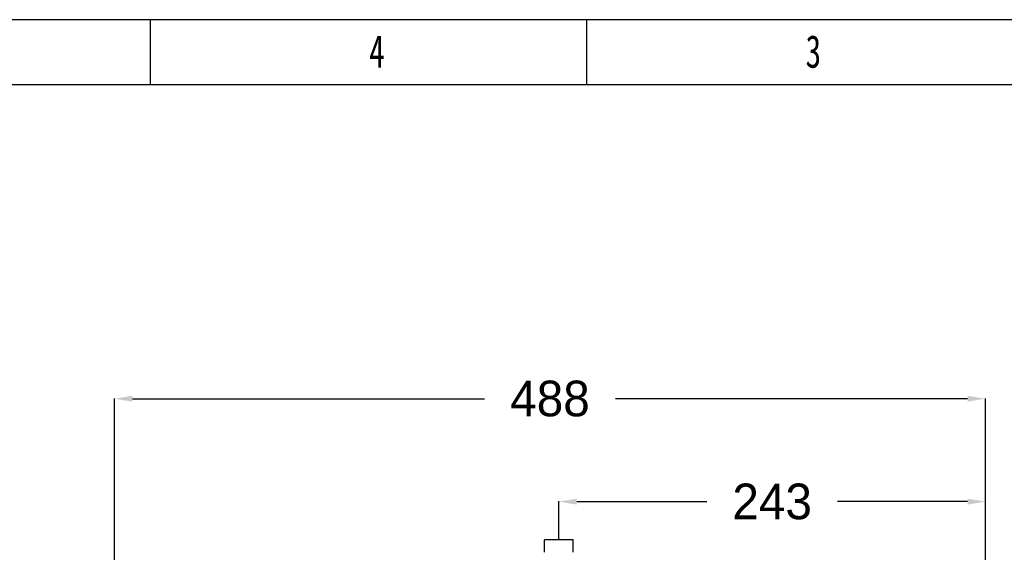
# Model space of a CAD drawing. Header units: millimetres. Extents: x 839 to 3016, y -619 to 920.
# Tile 12 of 13: x 1927 to 2479, y 621 to 920. Entities that reach past the tile are written whole.
import ezdxf

# ---------------------------------------------------------------- set-up
doc = ezdxf.new("R2010")
doc.units = ezdxf.units.MM
doc.styles.add('样式 1', font='SimSun.ttf', dxfattribs={"width": 0.7, "height": 2.5})
doc.dimstyles.get("Standard").update_dxf_attribs({"dimtxt": 20, "dimasz": 10, "dimexe": 0.18, "dimexo": 0.0625, "dimgap": 10, "dimtad": 0, "dimtih": 1, "dimtoh": 1, "dimdsep": 46, "dimtxsty": 'Standard', "dimcen": 0.09, "dimadec": 0, "dimazin": 0, "dimtfac": 1, "dimtofl": 0, "dimtmove": 0, "dimatfit": 3, "dimfxl": 0, "dimtolj": 1, "dimtzin": 0, "dimarcsym": 0})

# ---------------------------------------------------------------- blocks, each defined once
blk = doc.blocks.new('1')
at = {"lineweight": -3}
for p, q in [((4823.69, 1698.14), (2556.38, 1698.14)), ((3766.37, 1659.97), (3766.37, 1698.14)), ((4021.16, 1659.97), (4021.16, 1698.14)), ((4785.52, 1659.97), (2594.55, 1659.97))]:
    blk.add_line(p, q, dxfattribs=at)
at = {"lineweight": -3, "char_height": 19.0852, "attachment_point": 1, "style": '样式 1'}
for s, insert, width in [('{\\fSimSun|b0|i0|c134|p2;4}', (3894.07, 1689.13), 9.306), ('{\\fSimSun|b0|i0|c134|p2;3}', (4148.86, 1689.13), 7.9804)]:
    blk.add_mtext(s, dxfattribs=dict(at, insert=insert, width=width))
blk = doc.blocks.new('*D5')
at = {"color": 0, "lineweight": -2}
for p, q in [((1980.46, 491.63), (1980.46, 707.43)), ((1990.46, 707.25), (2187.84, 707.25)), ((2458.56, 707.25), (2261.18, 707.25)), ((2468.56, 491.63), (2468.56, 707.43))]:
    blk.add_line(p, q, dxfattribs=at)
at = {"color": 0, "lineweight": 18}
for points in [[(1990.46, 708.92), (1990.46, 705.58), (1980.46, 707.25)], [(2458.56, 708.92), (2458.56, 705.58), (2468.56, 707.25)]]:
    blk.add_solid(points, dxfattribs=at)
at = {"layer": 'Defpoints', "color": 0, "lineweight": 18}
for p in [(2468.56, 707.25), (1980.46, 491.57), (2468.56, 491.57)]:
    blk.add_point(p, dxfattribs=at)
at = {"color": 0, "lineweight": 18, "insert": (2224.51, 707.25), "char_height": 20, "attachment_point": 5}
blk.add_mtext('\\A1;488', dxfattribs=at)
blk = doc.blocks.new('*D8')
at = {"color": 0, "lineweight": -2}
for p, q in [((2229.53, 628.11), (2229.53, 649.68)), ((2239.53, 649.5), (2312.38, 649.5)), ((2458.56, 649.5), (2385.71, 649.5)), ((2468.56, 628.11), (2468.56, 649.68))]:
    blk.add_line(p, q, dxfattribs=at)
at = {"color": 0, "lineweight": 18}
for points in [[(2239.53, 651.16), (2239.53, 647.83), (2229.53, 649.5)], [(2458.56, 651.16), (2458.56, 647.83), (2468.56, 649.5)]]:
    blk.add_solid(points, dxfattribs=at)
at = {"layer": 'Defpoints', "color": 0, "lineweight": 18}
for p in [(2468.56, 649.5), (2229.53, 628.05), (2468.56, 628.05)]:
    blk.add_point(p, dxfattribs=at)
at = {"color": 0, "lineweight": 18, "insert": (2349.04, 649.5), "char_height": 20, "attachment_point": 5}
blk.add_mtext('\\A1;243', dxfattribs=at)

msp = doc.modelspace()

# ---------------------------------------------------------------- linework, layer by layer
at = {"linetype": 'Continuous'}
for p, q in [((2221.529, 621.059), (2221.529, 628.047)), ((2237.529, 628.047), (2221.529, 628.047)), ((2237.529, 621.059), (2237.529, 628.047))]:
    msp.add_line(p, q, dxfattribs=at)

# ---------------------------------------------------------------- block references
at = {"lineweight": 18, "xscale": 0.9600000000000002, "yscale": 0.9600000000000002, "zscale": 0.9600000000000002}
msp.add_blockref('1', (-1615.149, -710.272), dxfattribs=at)

# ---------------------------------------------------------------- dimensions: what is measured, and where the dimension line sits
at = {"lineweight": 18}
for base, p1, p2, text, picture, middle in [((2468.561, 707.251), (1980.461, 491.571), (2468.561, 491.571), '488', '*D5', (2224.511, 707.251)), ((2468.561, 649.497), (2229.529, 628.047), (2468.561, 628.047), '243', '*D8', (2349.045, 649.497))]:
    dim = msp.add_linear_dim(base=base, p1=p1, p2=p2, text=text, dimstyle='Standard', dxfattribs=at)
    dim.commit()
    dim.dimension.update_dxf_attribs({"geometry": picture, "text_midpoint": middle})

doc.saveas('drawing.dxf')
